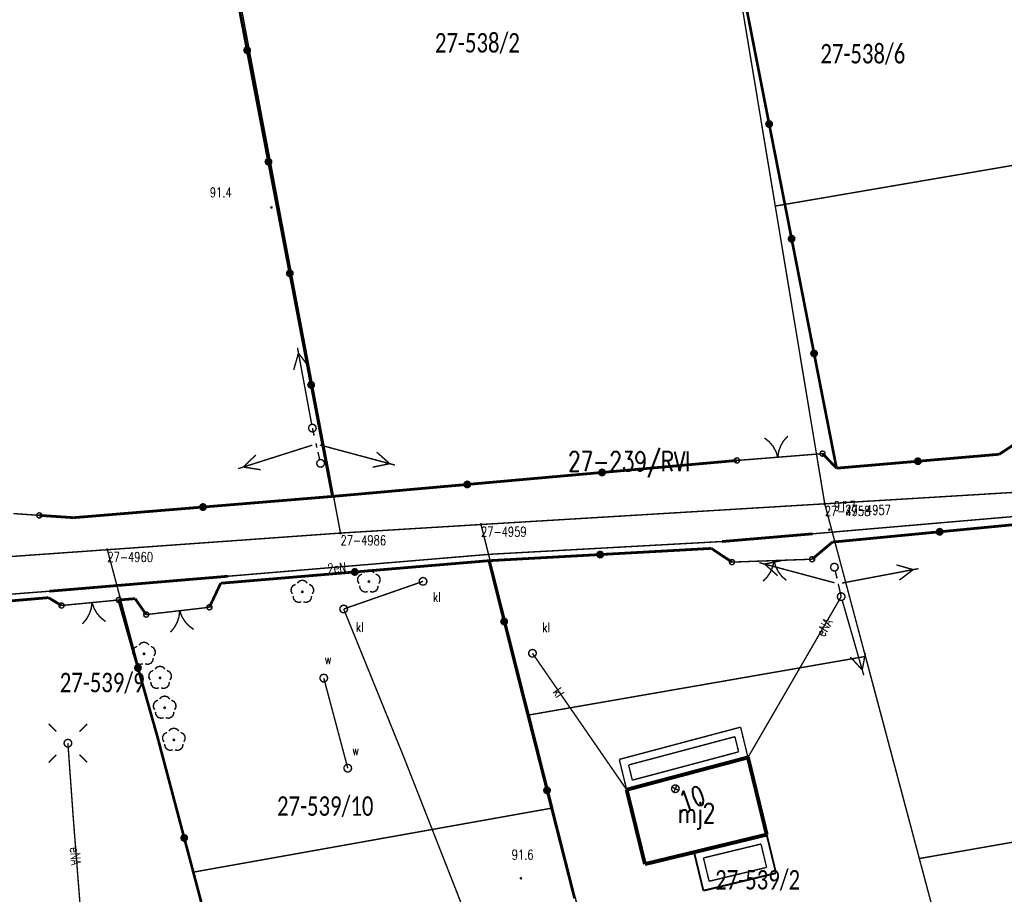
# Model space of a CAD drawing. Header units: metres. Extents: x 7542868 to 7543897, y 5828496 to 5830561.
# Tile 115 of 122: x 7543256 to 7543320, y 5830408 to 5830464. Entities that reach past the tile are written whole.
import ezdxf
from ezdxf.enums import TextEntityAlignment as Align

# ---------------------------------------------------------------- set-up
doc = ezdxf.new("R2010")
doc.units = ezdxf.units.M
doc.header["$MEASUREMENT"] = 0
for name, color, linetype in [('ADRESY_EADTD_T_0', 7, 'Continuous'), ('ADRESY_EAPADR_T_0', 7, 'Continuous'), ('BDOT500_BUIB_L_10', 7, 'Continuous'), ('BDOT500_KTOK_L_1', 7, 'Continuous'), ('BDOT500_KTOK_L_4', 7, 'Continuous'), ('BDOT500_OBOP_T_1', 7, 'Continuous'), ('BDOT500_RTPW_T_0', 7, 'Continuous'), ('BUDYNKI_EGBB_E_T_0', 7, 'Continuous'), ('BUDYNKI_EGBB_L_0', 7, 'Continuous'), ('BUDYNKI_EGBE_L_0', 7, 'Continuous'), ('GESUT_SUOE_L_1', 7, 'Continuous'), ('GESUT_SUPE_E_T_3', 7, 'Continuous'), ('GESUT_SUPE_L_3', 7, 'Continuous'), ('GESUT_SUPK_E_T_1', 7, 'Continuous'), ('GESUT_SUPK_L_1', 7, 'Continuous'), ('GESUT_SUPW_L_1', 7, 'Continuous'), ('GESUT_SUSM_L_4', 7, 'Continuous'), ('GESUT_SUSM_T_0', 7, 'Continuous'), ('GESUT_SUSM_T_3', 7, 'Continuous'), ('GESUT_SUUK_E_T_3', 7, 'Continuous'), ('GESUT_SUUK_T_2', 7, 'Continuous'), ('GESUT_SUUK_T_4', 7, 'Continuous'), ('GESUT_SUUW_E_T_3', 7, 'Continuous'), ('GESUT_SUUW_T_3', 7, 'Continuous'), ('GESUT_SUUW_T_5', 7, 'Continuous'), ('GLOWNA_BAZA_DZIALKI', 7, 'Continuous'), ('GLOWNA_BAZA_NUMERY_PUNKTOW', 7, 'Continuous'), ('GLOWNA_BAZA_PUNKTY', 7, 'Continuous'), ('SZUMIN_511-1_DROGA_POM_UZUPEL__', 7, 'Continuous')]:
    doc.layers.add(name, color=color, linetype=linetype)
doc.layers.add('Numery_dzialek', color=7, linetype='Continuous', lineweight=13)
doc.styles.add('Legend', font='calibri.ttf')
doc.styles.add('STYL_ARIAL', font='simplex', dxfattribs={"width": 0.75, "oblique": 0.1})

msp = doc.modelspace()

# ---------------------------------------------------------------- linework, layer by layer
at = {"layer": 'ADRESY_EAPADR_T_0', "color": 7, "const_width": 0.09}
for points in [[(7543298.2963, 5830415.2012), (7543298.4369, 5830415.2091), (7543298.5595, 5830415.1397), (7543298.6251, 5830415.015), (7543298.6129, 5830414.8747), (7543298.5268, 5830414.7632), (7543298.3941, 5830414.716), (7543298.2569, 5830414.7481), (7543298.1588, 5830414.8492), (7543298.131, 5830414.9873), (7543298.1822, 5830415.1185), (7543298.2963, 5830415.2012)], [(7543298.6058, 5830414.8583), (7543298.1543, 5830415.0729)], [(7543298.2727, 5830414.7399), (7543298.4873, 5830415.1914)]]:
    msp.add_lwpolyline(points, dxfattribs=at)
at = {"layer": 'BDOT500_BUIB_L_10', "color": 7, "const_width": 0.125}
for points in [[(7543299.5838, 5830410.8862), (7543304.2515, 5830412.0161)], [(7543304.2515, 5830412.0161), (7543304.8488, 5830409.5399)], [(7543300.1827, 5830408.4142), (7543299.5838, 5830410.8862)], [(7543304.8488, 5830409.5399), (7543300.1827, 5830408.4142)]]:
    msp.add_lwpolyline(points, dxfattribs=at)
at = {"layer": 'BDOT500_KTOK_L_1', "color": 7, "const_width": 0.09}
for points in [[(7543304.1122, 5830437.512), (7543304.4109, 5830437.2707), (7543304.6579, 5830436.9767), (7543304.8443, 5830436.6409), (7543304.963, 5830436.2756)], [(7543304.963, 5830436.2756), (7543305.0224, 5830436.655), (7543305.1532, 5830437.0161), (7543305.3507, 5830437.3455), (7543305.6075, 5830437.6311)], [(7543302.1992, 5830435.9624), (7543302.1638, 5830436.0732), (7543302.2079, 5830436.1808), (7543302.3109, 5830436.2348), (7543302.4245, 5830436.21), (7543302.4956, 5830436.118), (7543302.491, 5830436.0018), (7543302.4127, 5830435.9158), (7543302.2975, 5830435.9002), (7543302.1992, 5830435.9624)], [(7543302.3337, 5830436.0663), (7543304.4645, 5830436.236)], [(7543304.2153, 5830436.2161), (7543305.7106, 5830436.3352)], [(7543305.7106, 5830436.3352), (7543307.8415, 5830436.5048)], [(7543307.707, 5830436.4008), (7543307.6716, 5830436.5116), (7543307.7157, 5830436.6192), (7543307.8187, 5830436.6732), (7543307.9323, 5830436.6485), (7543308.0034, 5830436.5565), (7543307.9988, 5830436.4403), (7543307.9205, 5830436.3543), (7543307.8053, 5830436.3387), (7543307.707, 5830436.4008)], [(7543255.8367, 5830432.6526), (7543257.5078, 5830432.5386)], [(7543257.3733, 5830432.4346), (7543257.338, 5830432.5454), (7543257.3821, 5830432.653), (7543257.485, 5830432.7071), (7543257.5987, 5830432.6823), (7543257.6698, 5830432.5903), (7543257.6651, 5830432.4741), (7543257.5869, 5830432.3881), (7543257.4716, 5830432.3725), (7543257.3733, 5830432.4346)], [(7543307.0341, 5830429.6151), (7543306.9988, 5830429.7259), (7543307.0429, 5830429.8335), (7543307.1458, 5830429.8875), (7543307.2595, 5830429.8628), (7543307.3306, 5830429.7708), (7543307.3259, 5830429.6546), (7543307.2477, 5830429.5685), (7543307.1324, 5830429.553), (7543307.0341, 5830429.6151)], [(7543301.8846, 5830429.4292), (7543301.8493, 5830429.54), (7543301.8934, 5830429.6476), (7543301.9964, 5830429.7016), (7543302.11, 5830429.6769), (7543302.1811, 5830429.5849), (7543302.1764, 5830429.4687), (7543302.0982, 5830429.3827), (7543301.9829, 5830429.3671), (7543301.8846, 5830429.4292)], [(7543303.9693, 5830429.6036), (7543302.0191, 5830429.5332)], [(7543305.4683, 5830429.6577), (7543303.9693, 5830429.6036)], [(7543304.7188, 5830429.6306), (7543304.643, 5830429.2542), (7543304.4966, 5830428.8991), (7543304.2851, 5830428.5786), (7543304.0162, 5830428.3044)], [(7543305.5152, 5830428.3585), (7543305.2272, 5830428.6126), (7543304.9932, 5830428.917), (7543304.8216, 5830429.2606), (7543304.7188, 5830429.6306)], [(7543307.1686, 5830429.7191), (7543305.2185, 5830429.6487)], [(7543258.7974, 5830426.6387), (7543258.7621, 5830426.7495), (7543258.8062, 5830426.857), (7543258.9091, 5830426.9111), (7543259.0228, 5830426.8863), (7543259.0939, 5830426.7943), (7543259.0892, 5830426.6781), (7543259.011, 5830426.5921), (7543258.8957, 5830426.5765), (7543258.7974, 5830426.6387)], [(7543260.1489, 5830426.8603), (7543258.9319, 5830426.7426)], [(7543261.6419, 5830427.0047), (7543260.1489, 5830426.8603)], [(7543260.8954, 5830426.9325), (7543260.8424, 5830426.5521), (7543260.7177, 5830426.1889), (7543260.5259, 5830425.8562), (7543260.274, 5830425.5663)], [(7543261.767, 5830425.7107), (7543261.4643, 5830425.947), (7543261.2123, 5830426.2368), (7543261.0203, 5830426.5693), (7543260.8954, 5830426.9325)], [(7543262.61, 5830427.0983), (7543261.3931, 5830426.9806)], [(7543262.4755, 5830426.9943), (7543262.4402, 5830427.1051), (7543262.4843, 5830427.2127), (7543262.5872, 5830427.2668), (7543262.7009, 5830427.242), (7543262.772, 5830427.15), (7543262.7673, 5830427.0338), (7543262.689, 5830426.9478), (7543262.5738, 5830426.9322), (7543262.4755, 5830426.9943)], [(7543268.2997, 5830426.5248), (7543268.2643, 5830426.6356), (7543268.3084, 5830426.7432), (7543268.4114, 5830426.7973), (7543268.525, 5830426.7725), (7543268.5961, 5830426.6805), (7543268.5915, 5830426.5643), (7543268.5132, 5830426.4783), (7543268.398, 5830426.4627), (7543268.2997, 5830426.5248)], [(7543264.2423, 5830426.0565), (7543264.207, 5830426.1673), (7543264.2511, 5830426.2749), (7543264.354, 5830426.3289), (7543264.4677, 5830426.3042), (7543264.5388, 5830426.2122), (7543264.5341, 5830426.096), (7543264.4559, 5830426.01), (7543264.3406, 5830425.9944), (7543264.2423, 5830426.0565)], [(7543265.7846, 5830426.323), (7543264.3768, 5830426.1605)], [(7543267.2747, 5830426.495), (7543265.7846, 5830426.323)], [(7543266.5297, 5830426.409), (7543266.4837, 5830426.0277), (7543266.3658, 5830425.6622), (7543266.1802, 5830425.326), (7543265.9337, 5830425.0315)], [(7543267.4238, 5830425.2035), (7543267.1167, 5830425.4342), (7543266.8594, 5830425.7192), (7543266.6613, 5830426.0482), (7543266.5297, 5830426.409)], [(7543268.4342, 5830426.6288), (7543267.0264, 5830426.4663)]]:
    msp.add_lwpolyline(points, dxfattribs=at)
at = {"layer": 'BDOT500_KTOK_L_4', "color": 7, "const_width": 0.175}
for points in [[(7543270.8652, 5830462.4345), (7543269.495, 5830469.6044)], [(7543304.4081, 5830457.6924), (7543302.9648, 5830465.0662)], [(7543270.7307, 5830462.3305), (7543270.6953, 5830462.4413), (7543270.7394, 5830462.5489), (7543270.8424, 5830462.603), (7543270.956, 5830462.5782), (7543271.0271, 5830462.4862), (7543271.0225, 5830462.37), (7543270.9442, 5830462.284), (7543270.829, 5830462.2684), (7543270.7307, 5830462.3305)], [(7543272.2353, 5830455.2646), (7543270.8652, 5830462.4345)], [(7543304.2736, 5830457.5884), (7543304.2383, 5830457.6992), (7543304.2824, 5830457.8068), (7543304.3854, 5830457.8608), (7543304.499, 5830457.8361), (7543304.5701, 5830457.7441), (7543304.5654, 5830457.6279), (7543304.4872, 5830457.5419), (7543304.3719, 5830457.5263), (7543304.2736, 5830457.5884)], [(7543305.8515, 5830450.3185), (7543304.4081, 5830457.6924)], [(7543272.1008, 5830455.1606), (7543272.0655, 5830455.2714), (7543272.1096, 5830455.379), (7543272.2126, 5830455.4331), (7543272.3262, 5830455.4083), (7543272.3973, 5830455.3163), (7543272.3926, 5830455.2001), (7543272.3144, 5830455.1141), (7543272.1991, 5830455.0985), (7543272.1008, 5830455.1606)], [(7543273.6055, 5830448.0947), (7543272.2353, 5830455.2646)], [(7543305.717, 5830450.2146), (7543305.6816, 5830450.3254), (7543305.7257, 5830450.4329), (7543305.8287, 5830450.487), (7543305.9423, 5830450.4622), (7543306.0134, 5830450.3702), (7543306.0087, 5830450.254), (7543305.9305, 5830450.168), (7543305.8152, 5830450.1524), (7543305.717, 5830450.2146)], [(7543307.2948, 5830442.9447), (7543305.8515, 5830450.3185)], [(7543273.471, 5830447.9908), (7543273.4356, 5830448.1016), (7543273.4797, 5830448.2091), (7543273.5827, 5830448.2632), (7543273.6963, 5830448.2384), (7543273.7674, 5830448.1464), (7543273.7628, 5830448.0302), (7543273.6845, 5830447.9442), (7543273.5693, 5830447.9286), (7543273.471, 5830447.9908)], [(7543274.9756, 5830440.9249), (7543273.6055, 5830448.0947)], [(7543307.1603, 5830442.8407), (7543307.1249, 5830442.9515), (7543307.169, 5830443.0591), (7543307.272, 5830443.1132), (7543307.3856, 5830443.0884), (7543307.4567, 5830442.9964), (7543307.4521, 5830442.8802), (7543307.3738, 5830442.7942), (7543307.2586, 5830442.7786), (7543307.1603, 5830442.8407)], [(7543308.7381, 5830435.5709), (7543307.2948, 5830442.9447)], [(7543274.8411, 5830440.8209), (7543274.8058, 5830440.9317), (7543274.8499, 5830441.0393), (7543274.9528, 5830441.0933), (7543275.0665, 5830441.0686), (7543275.1376, 5830440.9766), (7543275.1329, 5830440.8604), (7543275.0547, 5830440.7743), (7543274.9394, 5830440.7588), (7543274.8411, 5830440.8209)], [(7543276.3458, 5830433.755), (7543274.9756, 5830440.9249)], [(7543319.1935, 5830436.4638), (7543321.0652, 5830437.6971)], [(7543307.8415, 5830436.5048), (7543308.7381, 5830435.5709)], [(7543313.8313, 5830435.9134), (7543313.7959, 5830436.0242), (7543313.8401, 5830436.1318), (7543313.943, 5830436.1858), (7543314.0566, 5830436.1611), (7543314.1278, 5830436.0691), (7543314.1231, 5830435.9529), (7543314.0448, 5830435.8668), (7543313.9296, 5830435.8513), (7543313.8313, 5830435.9134)], [(7543313.9658, 5830436.0174), (7543319.1935, 5830436.4638)], [(7543293.671, 5830435.2959), (7543302.3337, 5830436.0663)], [(7543308.7381, 5830435.5709), (7543313.9658, 5830436.0174)], [(7543285.0084, 5830434.5254), (7543293.671, 5830435.2959)], [(7543293.5365, 5830435.1919), (7543293.5012, 5830435.3027), (7543293.5453, 5830435.4103), (7543293.6483, 5830435.4644), (7543293.7619, 5830435.4396), (7543293.833, 5830435.3476), (7543293.8283, 5830435.2314), (7543293.7501, 5830435.1454), (7543293.6348, 5830435.1298), (7543293.5365, 5830435.1919)], [(7543276.3458, 5830433.755), (7543285.0084, 5830434.5254)], [(7543284.8739, 5830434.4215), (7543284.8385, 5830434.5323), (7543284.8827, 5830434.6398), (7543284.9856, 5830434.6939), (7543285.0992, 5830434.6691), (7543285.1704, 5830434.5771), (7543285.1657, 5830434.4609), (7543285.0874, 5830434.3749), (7543284.9722, 5830434.3593), (7543284.8739, 5830434.4215)], [(7543268.0243, 5830433.0719), (7543276.3458, 5830433.755)], [(7543259.7027, 5830432.3889), (7543268.0243, 5830433.0719)], [(7543267.8897, 5830432.968), (7543267.8544, 5830433.0787), (7543267.8985, 5830433.1863), (7543268.0015, 5830433.2404), (7543268.1151, 5830433.2156), (7543268.1862, 5830433.1236), (7543268.1815, 5830433.0074), (7543268.1033, 5830432.9214), (7543267.988, 5830432.9058), (7543267.8897, 5830432.968)], [(7543257.5078, 5830432.5386), (7543259.7027, 5830432.3889)], [(7543322.2641, 5830432.1446), (7543315.3676, 5830431.4814)], [(7543315.3676, 5830431.4814), (7543308.4712, 5830430.8183)], [(7543315.2331, 5830431.3775), (7543315.1978, 5830431.4883), (7543315.2419, 5830431.5958), (7543315.3448, 5830431.6499), (7543315.4585, 5830431.6251), (7543315.5296, 5830431.5331), (7543315.5249, 5830431.4169), (7543315.4466, 5830431.3309), (7543315.3314, 5830431.3153), (7543315.2331, 5830431.3775)], [(7543308.4712, 5830430.8183), (7543307.1686, 5830429.7191)], [(7543293.5444, 5830430.0192), (7543286.3961, 5830429.6244)], [(7543293.4099, 5830429.9153), (7543293.3746, 5830430.026), (7543293.4187, 5830430.1336), (7543293.5217, 5830430.1877), (7543293.6353, 5830430.1629), (7543293.7064, 5830430.0709), (7543293.7017, 5830429.9547), (7543293.6235, 5830429.8687), (7543293.5082, 5830429.8531), (7543293.4099, 5830429.9153)], [(7543300.6928, 5830430.4141), (7543293.5444, 5830430.0192)], [(7543302.0191, 5830429.5332), (7543300.6928, 5830430.4141)], [(7543286.3961, 5830429.6244), (7543277.7798, 5830428.8992)], [(7543286.3961, 5830429.6244), (7543287.3785, 5830425.7156)], [(7543277.7798, 5830428.8992), (7543269.1635, 5830428.1741)], [(7543277.6453, 5830428.7953), (7543277.61, 5830428.9061), (7543277.6541, 5830429.0136), (7543277.757, 5830429.0677), (7543277.8707, 5830429.0429), (7543277.9418, 5830428.9509), (7543277.9371, 5830428.8347), (7543277.8588, 5830428.7487), (7543277.7436, 5830428.7331), (7543277.6453, 5830428.7953)], [(7543269.1635, 5830428.1741), (7543268.4342, 5830426.6288)], [(7543258.0883, 5830427.2468), (7543251.5945, 5830426.6949)], [(7543258.9319, 5830426.7426), (7543258.0883, 5830427.2468)], [(7543263.6596, 5830427.1856), (7543262.61, 5830427.0983)], [(7543262.61, 5830427.0983), (7543263.8456, 5830422.7313)], [(7543264.3768, 5830426.1605), (7543263.6596, 5830427.1856)], [(7543287.244, 5830425.6117), (7543287.2086, 5830425.7224), (7543287.2527, 5830425.83), (7543287.3557, 5830425.8841), (7543287.4693, 5830425.8593), (7543287.5404, 5830425.7673), (7543287.5358, 5830425.6511), (7543287.4575, 5830425.5651), (7543287.3423, 5830425.5495), (7543287.244, 5830425.6117)], [(7543287.3785, 5830425.7156), (7543288.3608, 5830421.8069)], [(7543263.7111, 5830422.6273), (7543263.6758, 5830422.7381), (7543263.7199, 5830422.8457), (7543263.8228, 5830422.8997), (7543263.9365, 5830422.8749), (7543264.0076, 5830422.7829), (7543264.0029, 5830422.6667), (7543263.9247, 5830422.5807), (7543263.8094, 5830422.5652), (7543263.7111, 5830422.6273)], [(7543263.8456, 5830422.7313), (7543265.0812, 5830418.3642)], [(7543288.3608, 5830421.8069), (7543290.1327, 5830414.8615)], [(7543265.0812, 5830418.3642), (7543266.819, 5830411.8054)], [(7543289.9982, 5830414.7575), (7543289.9628, 5830414.8683), (7543290.0069, 5830414.9759), (7543290.1099, 5830415.03), (7543290.2235, 5830415.0052), (7543290.2946, 5830414.9132), (7543290.29, 5830414.797), (7543290.2117, 5830414.711), (7543290.0965, 5830414.6954), (7543289.9982, 5830414.7575)], [(7543290.1327, 5830414.8615), (7543291.9045, 5830407.9161)], [(7543266.6845, 5830411.7014), (7543266.6491, 5830411.8122), (7543266.6932, 5830411.9198), (7543266.7962, 5830411.9738), (7543266.9098, 5830411.9491), (7543266.9809, 5830411.857), (7543266.9763, 5830411.7409), (7543266.898, 5830411.6548), (7543266.7828, 5830411.6393), (7543266.6845, 5830411.7014)], [(7543266.819, 5830411.8054), (7543268.5567, 5830405.2465)]]:
    msp.add_lwpolyline(points, dxfattribs=at)
at = {"layer": 'BDOT500_OBOP_T_1', "color": 3, "const_width": 0.09}
for points in [[(7543278.0497, 5830428.1485), (7543277.9621, 5830428.3212), (7543277.9724, 5830428.5146), (7543278.0777, 5830428.6771), (7543278.2501, 5830428.7654)], [(7543278.3614, 5830428.8462), (7543278.4986, 5830428.9829), (7543278.6857, 5830429.0329), (7543278.8728, 5830428.9829), (7543279.01, 5830428.8462)], [(7543279.1212, 5830428.7654), (7543279.2936, 5830428.6771), (7543279.399, 5830428.5146), (7543279.4092, 5830428.3212), (7543279.3216, 5830428.1485)], [(7543273.7734, 5830427.4849), (7543273.6858, 5830427.6577), (7543273.696, 5830427.8511), (7543273.8014, 5830428.0135), (7543273.9738, 5830428.1018)], [(7543274.085, 5830428.1826), (7543274.2222, 5830428.3193), (7543274.4093, 5830428.3693), (7543274.5964, 5830428.3193), (7543274.7336, 5830428.1826)], [(7543274.8449, 5830428.1018), (7543275.0173, 5830428.0135), (7543275.1226, 5830427.8511), (7543275.1329, 5830427.6577), (7543275.0453, 5830427.4849)], [(7543278.6169, 5830427.6365), (7543278.4256, 5830427.6066), (7543278.2449, 5830427.6761), (7543278.1229, 5830427.8265), (7543278.0922, 5830428.0177)], [(7543278.6857, 5830428.3279), (7543278.7175, 5830428.3147), (7543278.7307, 5830428.2829), (7543278.7175, 5830428.251), (7543278.6857, 5830428.2379), (7543278.6539, 5830428.251), (7543278.6407, 5830428.2829), (7543278.6539, 5830428.3147), (7543278.6857, 5830428.3279)], [(7543279.2791, 5830428.0177), (7543279.2485, 5830427.8265), (7543279.1265, 5830427.6761), (7543278.9458, 5830427.6066), (7543278.7544, 5830427.6365)], [(7543274.4093, 5830427.6643), (7543274.4411, 5830427.6511), (7543274.4543, 5830427.6193), (7543274.4411, 5830427.5875), (7543274.4093, 5830427.5743), (7543274.3775, 5830427.5875), (7543274.3643, 5830427.6193), (7543274.3775, 5830427.6511), (7543274.4093, 5830427.6643)], [(7543274.3406, 5830426.9729), (7543274.1492, 5830426.943), (7543273.9685, 5830427.0125), (7543273.8465, 5830427.1629), (7543273.8159, 5830427.3541)], [(7543275.0028, 5830427.3541), (7543274.9721, 5830427.1629), (7543274.8501, 5830427.0125), (7543274.6694, 5830426.943), (7543274.4781, 5830426.9729)], [(7543263.9102, 5830424.2012), (7543264.0474, 5830424.3379), (7543264.2345, 5830424.3879), (7543264.4216, 5830424.3379), (7543264.5588, 5830424.2012)], [(7543263.5986, 5830423.5035), (7543263.511, 5830423.6762), (7543263.5212, 5830423.8696), (7543263.6266, 5830424.0321), (7543263.799, 5830424.1204)], [(7543264.2345, 5830423.6829), (7543264.2664, 5830423.6697), (7543264.2795, 5830423.6379), (7543264.2664, 5830423.606), (7543264.2345, 5830423.5929), (7543264.2027, 5830423.606), (7543264.1895, 5830423.6379), (7543264.2027, 5830423.6697), (7543264.2345, 5830423.6829)], [(7543264.6701, 5830424.1204), (7543264.8425, 5830424.0321), (7543264.9478, 5830423.8696), (7543264.9581, 5830423.6762), (7543264.8705, 5830423.5035)], [(7543264.1658, 5830422.9915), (7543263.9745, 5830422.9616), (7543263.7937, 5830423.0311), (7543263.6718, 5830423.1815), (7543263.6411, 5830423.3727)], [(7543264.828, 5830423.3727), (7543264.7973, 5830423.1815), (7543264.6754, 5830423.0311), (7543264.4946, 5830422.9616), (7543264.3033, 5830422.9915)], [(7543264.6308, 5830421.9552), (7543264.5432, 5830422.1279), (7543264.5535, 5830422.3213), (7543264.6588, 5830422.4838), (7543264.8312, 5830422.572)], [(7543264.9425, 5830422.6529), (7543265.0797, 5830422.7896), (7543265.2668, 5830422.8396), (7543265.4539, 5830422.7896), (7543265.5911, 5830422.6529)], [(7543265.7023, 5830422.572), (7543265.8747, 5830422.4838), (7543265.9801, 5830422.3213), (7543265.9903, 5830422.1279), (7543265.9027, 5830421.9552)], [(7543265.198, 5830421.4432), (7543265.0067, 5830421.4132), (7543264.8259, 5830421.4827), (7543264.704, 5830421.6332), (7543264.6733, 5830421.8244)], [(7543265.2668, 5830422.1345), (7543265.2986, 5830422.1213), (7543265.3118, 5830422.0895), (7543265.2986, 5830422.0577), (7543265.2668, 5830422.0445), (7543265.2349, 5830422.0577), (7543265.2218, 5830422.0895), (7543265.2349, 5830422.1213), (7543265.2668, 5830422.1345)], [(7543265.8602, 5830421.8244), (7543265.8295, 5830421.6332), (7543265.7076, 5830421.4827), (7543265.5268, 5830421.4132), (7543265.3355, 5830421.4432)], [(7543264.9257, 5830420.0382), (7543264.8381, 5830420.2109), (7543264.8484, 5830420.4043), (7543264.9537, 5830420.5668), (7543265.1261, 5830420.655)], [(7543265.2374, 5830420.7359), (7543265.3746, 5830420.8726), (7543265.5617, 5830420.9226), (7543265.7488, 5830420.8726), (7543265.886, 5830420.7359)], [(7543265.9972, 5830420.655), (7543266.1696, 5830420.5668), (7543266.275, 5830420.4043), (7543266.2852, 5830420.2109), (7543266.1976, 5830420.0382)], [(7543265.4929, 5830419.5262), (7543265.3016, 5830419.4962), (7543265.1209, 5830419.5658), (7543264.9989, 5830419.7162), (7543264.9682, 5830419.9074)], [(7543265.5617, 5830420.2175), (7543265.5935, 5830420.2043), (7543265.6067, 5830420.1725), (7543265.5935, 5830420.1407), (7543265.5617, 5830420.1275), (7543265.5299, 5830420.1407), (7543265.5167, 5830420.1725), (7543265.5299, 5830420.2043), (7543265.5617, 5830420.2175)], [(7543266.1551, 5830419.9074), (7543266.1245, 5830419.7162), (7543266.0025, 5830419.5658), (7543265.8218, 5830419.4962), (7543265.6304, 5830419.5262)], [(7543265.5156, 5830417.9737), (7543265.428, 5830418.1464), (7543265.4382, 5830418.3398), (7543265.5436, 5830418.5023), (7543265.716, 5830418.5906)], [(7543265.8272, 5830418.6714), (7543265.9644, 5830418.8081), (7543266.1515, 5830418.8581), (7543266.3386, 5830418.8081), (7543266.4758, 5830418.6714)], [(7543266.5871, 5830418.5906), (7543266.7595, 5830418.5023), (7543266.8648, 5830418.3398), (7543266.8751, 5830418.1464), (7543266.7875, 5830417.9737)], [(7543266.1515, 5830418.1531), (7543266.1833, 5830418.1399), (7543266.1965, 5830418.1081), (7543266.1833, 5830418.0763), (7543266.1515, 5830418.0631), (7543266.1197, 5830418.0763), (7543266.1065, 5830418.1081), (7543266.1197, 5830418.1399), (7543266.1515, 5830418.1531)], [(7543266.0828, 5830417.4617), (7543265.8915, 5830417.4318), (7543265.7107, 5830417.5013), (7543265.5887, 5830417.6517), (7543265.5581, 5830417.8429)], [(7543266.745, 5830417.8429), (7543266.7143, 5830417.6517), (7543266.5923, 5830417.5013), (7543266.4116, 5830417.4318), (7543266.2203, 5830417.4617)]]:
    msp.add_lwpolyline(points, dxfattribs=at)
at = {"layer": 'BDOT500_RTPW_T_0', "color": 7, "const_width": 0.075}
for points in [[(7543272.4708, 5830452.3305), (7543272.4576, 5830452.2987), (7543272.4258, 5830452.2855), (7543272.394, 5830452.2987), (7543272.3808, 5830452.3305), (7543272.394, 5830452.3623), (7543272.4258, 5830452.3755), (7543272.4576, 5830452.3623), (7543272.4708, 5830452.3305)], [(7543308.3206, 5830431.6171), (7543308.3074, 5830431.5852), (7543308.2756, 5830431.5721), (7543308.2438, 5830431.5852), (7543308.2306, 5830431.6171), (7543308.2438, 5830431.6489), (7543308.2756, 5830431.6621), (7543308.3074, 5830431.6489), (7543308.3206, 5830431.6171)], [(7543288.499, 5830409.2096), (7543288.4858, 5830409.1778), (7543288.454, 5830409.1646), (7543288.4222, 5830409.1778), (7543288.409, 5830409.2096), (7543288.4222, 5830409.2415), (7543288.454, 5830409.2546), (7543288.4858, 5830409.2415), (7543288.499, 5830409.2096)]]:
    msp.add_lwpolyline(points, dxfattribs=at)
at = {"layer": 'BUDYNKI_EGBB_L_0', "color": 34, "const_width": 0.25}
for points in [[(7543303.0467, 5830416.9784), (7543295.25, 5830414.9038)], [(7543304.2515, 5830412.0161), (7543303.0467, 5830416.9784)], [(7543295.25, 5830414.9038), (7543296.4235, 5830410.1213)], [(7543304.2515, 5830412.0161), (7543296.4235, 5830410.1213)]]:
    msp.add_lwpolyline(points, dxfattribs=at)
at = {"layer": 'BUDYNKI_EGBE_L_0', "color": 7, "const_width": 0.09}
for points in [[(7543294.7763, 5830416.8508), (7543302.5731, 5830418.9254)], [(7543302.5731, 5830418.9254), (7543303.0467, 5830416.9784)], [(7543295.3777, 5830416.4934), (7543302.208, 5830418.3109)], [(7543302.208, 5830418.3109), (7543302.4452, 5830417.3358)], [(7543302.4452, 5830417.3358), (7543295.6146, 5830415.5179)], [(7543295.2493, 5830414.9033), (7543294.7763, 5830416.8508)], [(7543303.0467, 5830416.9784), (7543295.2493, 5830414.9033)], [(7543295.6146, 5830415.5179), (7543295.3777, 5830416.4934)], [(7543299.5831, 5830410.8857), (7543304.2515, 5830412.0161)], [(7543304.2515, 5830412.0161), (7543304.8488, 5830409.5399)], [(7543300.1868, 5830410.5174), (7543303.8828, 5830411.4123)], [(7543303.8828, 5830411.4123), (7543304.2455, 5830409.9086)], [(7543300.182, 5830408.4137), (7543299.5831, 5830410.8857)], [(7543300.5503, 5830409.0169), (7543300.1868, 5830410.5174)], [(7543304.2455, 5830409.9086), (7543300.5503, 5830409.0169)], [(7543304.8488, 5830409.5399), (7543300.182, 5830408.4137)]]:
    msp.add_lwpolyline(points, dxfattribs=at)
at = {"layer": 'GESUT_SUOE_L_1', "color": 1, "const_width": 0.175}
for points in [[(7543301.3728, 5830430.8559), (7543307.1803, 5830431.3494)], [(7543301.3728, 5830430.8559), (7543307.1803, 5830431.3494)], [(7543258.1557, 5830427.6624), (7543269.6255, 5830428.6244)], [(7543258.1557, 5830427.6624), (7543269.6255, 5830428.6244)]]:
    msp.add_lwpolyline(points, dxfattribs=at)
at = {"layer": 'GESUT_SUPE_L_3', "color": 1, "const_width": 0.09}
for points in [[(7543275.0094, 5830438.3925), (7543274.0985, 5830443.3088)], [(7543273.8528, 5830441.8903), (7543274.1622, 5830442.9646)], [(7543274.8361, 5830442.0725), (7543274.1622, 5830442.9646)], [(7543275.0531, 5830437.0522), (7543270.2875, 5830435.5392)], [(7543280.3626, 5830435.7695), (7543275.5328, 5830437.0632)], [(7543271.4229, 5830436.4243), (7543270.6211, 5830435.6451)], [(7543280.0245, 5830435.8601), (7543279.1879, 5830436.6018)], [(7543271.7255, 5830435.4711), (7543270.6211, 5830435.6451)], [(7543280.0245, 5830435.8601), (7543278.9292, 5830435.6358)], [(7543307.1803, 5830431.3494), (7543323.9728, 5830432.7936)], [(7543301.3728, 5830430.8559), (7543307.1803, 5830431.3494)], [(7543286.4692, 5830430.0369), (7543301.3728, 5830430.8559)], [(7543269.6255, 5830428.6244), (7543286.4692, 5830430.0369)], [(7543308.6051, 5830428.2045), (7543303.7753, 5830429.4982)], [(7543305.2087, 5830429.6318), (7543304.1134, 5830429.4076)], [(7543304.95, 5830428.6659), (7543304.1134, 5830429.4076)], [(7543312.5862, 5830429.3544), (7543313.6616, 5830429.0486)], [(7543258.1554, 5830427.6624), (7543269.6255, 5830428.6244)], [(7543309.0922, 5830428.1862), (7543314.0055, 5830429.1135)], [(7543312.7716, 5830428.3718), (7543313.6616, 5830429.0486)], [(7543308.8466, 5830428.1398), (7543309.0357, 5830427.3117)], [(7543238.506, 5830426.1353), (7543258.1554, 5830427.6624)], [(7543309.0357, 5830427.3117), (7543303.0467, 5830416.9784)], [(7543309.1048, 5830427.0714), (7543310.4872, 5830422.2663)], [(7543310.5944, 5830423.702), (7543310.3904, 5830422.6027)], [(7543309.6334, 5830423.4255), (7543310.3904, 5830422.6027)], [(7543259.3436, 5830417.8942), (7543259.698, 5830412.9659)], [(7543259.698, 5830412.9659), (7543260.5537, 5830402.0234)]]:
    msp.add_lwpolyline(points, dxfattribs=at)
at = {"layer": 'GESUT_SUPK_L_1', "color": 34, "const_width": 0.09}
for points in [[(7543282.1647, 5830428.2947), (7543277.0663, 5830426.5189)], [(7543277.0663, 5830426.5189), (7543282.1647, 5830428.2947)], [(7543277.0663, 5830426.5189), (7543280.8925, 5830417.0941)], [(7543280.8925, 5830417.0941), (7543277.0663, 5830426.5189)], [(7543289.198, 5830423.673), (7543295.25, 5830414.9038)], [(7543289.198, 5830423.673), (7543295.25, 5830414.9038)], [(7543280.8925, 5830417.0941), (7543285.2719, 5830405.9343)], [(7543285.2719, 5830405.9343), (7543280.8925, 5830417.0941)]]:
    msp.add_lwpolyline(points, dxfattribs=at)
at = {"layer": 'GESUT_SUPW_L_1', "color": 5, "const_width": 0.09}
msp.add_lwpolyline([(7543275.787, 5830422.0793), (7543277.3276, 5830416.2892)], dxfattribs=at)
msp.add_lwpolyline([(7543275.787, 5830422.0793), (7543277.3276, 5830416.2892)], dxfattribs=at)
at = {"layer": 'GESUT_SUSM_L_4', "color": 7, "const_width": 0.09}
for points in [[(7543274.8572, 5830437.9938), (7543274.8059, 5830438.125), (7543274.8337, 5830438.2631), (7543274.9318, 5830438.3642), (7543275.069, 5830438.3963), (7543275.2017, 5830438.3491), (7543275.2879, 5830438.2376), (7543275.3001, 5830438.0973), (7543275.2345, 5830437.9726), (7543275.1119, 5830437.9032), (7543274.9712, 5830437.9111), (7543274.8572, 5830437.9938)], [(7543275.168, 5830437.6596), (7543275.055, 5830438.1467)], [(7543275.3462, 5830436.8916), (7543275.281, 5830437.1725)], [(7543275.5244, 5830436.1235), (7543275.4114, 5830436.6106)], [(7543275.3831, 5830435.7271), (7543275.3318, 5830435.8583), (7543275.3596, 5830435.9964), (7543275.4577, 5830436.0975), (7543275.5948, 5830436.1296), (7543275.7276, 5830436.0824), (7543275.8137, 5830435.9709), (7543275.8259, 5830435.8306), (7543275.7603, 5830435.7059), (7543275.6378, 5830435.6365), (7543275.4971, 5830435.6444), (7543275.3831, 5830435.7271)], [(7543308.4046, 5830429.0561), (7543308.3533, 5830429.1873), (7543308.3812, 5830429.3254), (7543308.4792, 5830429.4265), (7543308.6164, 5830429.4586), (7543308.7491, 5830429.4114), (7543308.8353, 5830429.2999), (7543308.8475, 5830429.1596), (7543308.7819, 5830429.0349), (7543308.6593, 5830428.9655), (7543308.5187, 5830428.9734), (7543308.4046, 5830429.0561)], [(7543308.6581, 5830428.9652), (7543308.7694, 5830428.4778)], [(7543308.8379, 5830427.1588), (7543308.7866, 5830427.29), (7543308.8144, 5830427.4281), (7543308.9125, 5830427.5293), (7543309.0497, 5830427.5613), (7543309.1824, 5830427.5141), (7543309.2685, 5830427.4027), (7543309.2808, 5830427.2623), (7543309.2152, 5830427.1377), (7543309.0926, 5830427.0683), (7543308.9519, 5830427.0761), (7543308.8379, 5830427.1588)], [(7543308.9244, 5830427.7992), (7543309.0357, 5830427.3117)]]:
    msp.add_lwpolyline(points, dxfattribs=at)
at = {"layer": 'GESUT_SUSM_T_0', "color": 7, "const_width": 0.09}
for points in [[(7543258.6011, 5830418.6367), (7543258.1062, 5830419.1316)], [(7543260.0861, 5830418.6367), (7543260.5811, 5830419.1316)], [(7543258.6011, 5830417.1517), (7543258.1062, 5830416.6567)], [(7543260.0861, 5830417.1517), (7543260.5811, 5830416.6567)]]:
    msp.add_lwpolyline(points, dxfattribs=at)
at = {"layer": 'GESUT_SUSM_T_3', "color": 7, "const_width": 0.09}
msp.add_lwpolyline([(7543259.3436, 5830418.1442), (7543259.4788, 5830418.1045), (7543259.571, 5830417.998), (7543259.5911, 5830417.8586), (7543259.5326, 5830417.7304), (7543259.4141, 5830417.6543), (7543259.2732, 5830417.6543), (7543259.1547, 5830417.7304), (7543259.0962, 5830417.8586), (7543259.1162, 5830417.998), (7543259.2085, 5830418.1045), (7543259.3436, 5830418.1442)], dxfattribs=at)
at = {"layer": 'GESUT_SUUK_T_2', "color": 34, "const_width": 0.09}
for points in [[(7543282.1647, 5830428.5447), (7543282.2999, 5830428.505), (7543282.3921, 5830428.3985), (7543282.4122, 5830428.2591), (7543282.3536, 5830428.131), (7543282.2351, 5830428.0548), (7543282.0943, 5830428.0548), (7543281.9758, 5830428.131), (7543281.9172, 5830428.2591), (7543281.9373, 5830428.3985), (7543282.0295, 5830428.505), (7543282.1647, 5830428.5447)], [(7543277.0663, 5830426.7689), (7543277.2014, 5830426.7292), (7543277.2937, 5830426.6228), (7543277.3137, 5830426.4833), (7543277.2552, 5830426.3552), (7543277.1367, 5830426.279), (7543276.9958, 5830426.279), (7543276.8773, 5830426.3552), (7543276.8188, 5830426.4833), (7543276.8389, 5830426.6228), (7543276.9311, 5830426.7292), (7543277.0663, 5830426.7689)], [(7543289.198, 5830423.923), (7543289.3331, 5830423.8833), (7543289.4254, 5830423.7768), (7543289.4454, 5830423.6374), (7543289.3869, 5830423.5093), (7543289.2684, 5830423.4331), (7543289.1275, 5830423.4331), (7543289.009, 5830423.5093), (7543288.9505, 5830423.6374), (7543288.9706, 5830423.7768), (7543289.0628, 5830423.8833), (7543289.198, 5830423.923)]]:
    msp.add_lwpolyline(points, dxfattribs=at)
at = {"layer": 'GESUT_SUUK_T_4', "color": 7, "const_width": 0.09}
for points in [[(7543282.1647, 5830428.5447), (7543282.2999, 5830428.505), (7543282.3921, 5830428.3985), (7543282.4122, 5830428.2591), (7543282.3536, 5830428.131), (7543282.2351, 5830428.0548), (7543282.0943, 5830428.0548), (7543281.9758, 5830428.131), (7543281.9172, 5830428.2591), (7543281.9373, 5830428.3985), (7543282.0295, 5830428.505), (7543282.1647, 5830428.5447)], [(7543277.0663, 5830426.7689), (7543277.2014, 5830426.7292), (7543277.2937, 5830426.6228), (7543277.3137, 5830426.4833), (7543277.2552, 5830426.3552), (7543277.1367, 5830426.279), (7543276.9958, 5830426.279), (7543276.8773, 5830426.3552), (7543276.8188, 5830426.4833), (7543276.8389, 5830426.6228), (7543276.9311, 5830426.7292), (7543277.0663, 5830426.7689)], [(7543289.198, 5830423.923), (7543289.3331, 5830423.8833), (7543289.4254, 5830423.7768), (7543289.4454, 5830423.6374), (7543289.3869, 5830423.5093), (7543289.2684, 5830423.4331), (7543289.1275, 5830423.4331), (7543289.009, 5830423.5093), (7543288.9505, 5830423.6374), (7543288.9706, 5830423.7768), (7543289.0628, 5830423.8833), (7543289.198, 5830423.923)]]:
    msp.add_lwpolyline(points, dxfattribs=at)
at = {"layer": 'GESUT_SUUW_T_3', "color": 5, "const_width": 0.09}
for points in [[(7543275.787, 5830422.3293), (7543275.9222, 5830422.2896), (7543276.0144, 5830422.1832), (7543276.0345, 5830422.0437), (7543275.9759, 5830421.9156), (7543275.8574, 5830421.8395), (7543275.7166, 5830421.8395), (7543275.5981, 5830421.9156), (7543275.5396, 5830422.0437), (7543275.5596, 5830422.1832), (7543275.6518, 5830422.2896), (7543275.787, 5830422.3293)], [(7543277.3276, 5830416.5392), (7543277.4627, 5830416.4995), (7543277.555, 5830416.393), (7543277.575, 5830416.2536), (7543277.5165, 5830416.1255), (7543277.398, 5830416.0493), (7543277.2571, 5830416.0493), (7543277.1386, 5830416.1255), (7543277.0801, 5830416.2536), (7543277.1002, 5830416.393), (7543277.1924, 5830416.4995), (7543277.3276, 5830416.5392)]]:
    msp.add_lwpolyline(points, dxfattribs=at)
at = {"layer": 'GESUT_SUUW_T_5', "color": 7, "const_width": 0.09}
for points in [[(7543275.787, 5830422.3293), (7543275.9222, 5830422.2896), (7543276.0144, 5830422.1832), (7543276.0345, 5830422.0437), (7543275.9759, 5830421.9156), (7543275.8574, 5830421.8395), (7543275.7166, 5830421.8395), (7543275.5981, 5830421.9156), (7543275.5396, 5830422.0437), (7543275.5596, 5830422.1832), (7543275.6518, 5830422.2896), (7543275.787, 5830422.3293)], [(7543277.3276, 5830416.5392), (7543277.4627, 5830416.4995), (7543277.555, 5830416.393), (7543277.575, 5830416.2536), (7543277.5165, 5830416.1255), (7543277.398, 5830416.0493), (7543277.2571, 5830416.0493), (7543277.1386, 5830416.1255), (7543277.0801, 5830416.2536), (7543277.1002, 5830416.393), (7543277.1924, 5830416.4995), (7543277.3276, 5830416.5392)]]:
    msp.add_lwpolyline(points, dxfattribs=at)
at = {"layer": 'GLOWNA_BAZA_DZIALKI', "color": 92, "lineweight": 20, "const_width": 0.09}
for points in [[(7543307.98, 5830433.28), (7543300.18, 5830480.24)], [(7543268.68, 5830474.74), (7543276.86, 5830431.4)], [(7543309.3, 5830433.36), (7543330.65, 5830434.65)], [(7543285.89, 5830431.95), (7543307.98, 5830433.28)], [(7543307.98, 5830433.28), (7543309.3, 5830433.36)], [(7543319.8, 5830388.94), (7543307.98, 5830433.28)], [(7543276.86, 5830431.4), (7543285.89, 5830431.95)], [(7543285.89, 5830431.95), (7543297.22, 5830387.08)], [(7543261.88, 5830430.33), (7543276.86, 5830431.4)], [(7543249.85, 5830429.48), (7543261.88, 5830430.33)], [(7543273.77, 5830385.57), (7543261.88, 5830430.33)]]:
    msp.add_lwpolyline(points, dxfattribs=at)
at = {"layer": 'GLOWNA_BAZA_PUNKTY', "color": 7, "const_width": 0.09}
for points in [[(7543307.98, 5830433.325), (7543308.0118, 5830433.3118), (7543308.025, 5830433.28), (7543308.0118, 5830433.2482), (7543307.98, 5830433.235), (7543307.9482, 5830433.2482), (7543307.935, 5830433.28), (7543307.9482, 5830433.3118), (7543307.98, 5830433.325)], [(7543309.3, 5830433.405), (7543309.3318, 5830433.3918), (7543309.345, 5830433.36), (7543309.3318, 5830433.3282), (7543309.3, 5830433.315), (7543309.2682, 5830433.3282), (7543309.255, 5830433.36), (7543309.2682, 5830433.3918), (7543309.3, 5830433.405)], [(7543285.89, 5830431.995), (7543285.9218, 5830431.9818), (7543285.935, 5830431.95), (7543285.9218, 5830431.9182), (7543285.89, 5830431.905), (7543285.8582, 5830431.9182), (7543285.845, 5830431.95), (7543285.8582, 5830431.9818), (7543285.89, 5830431.995)], [(7543276.86, 5830431.445), (7543276.8918, 5830431.4318), (7543276.905, 5830431.4), (7543276.8918, 5830431.3682), (7543276.86, 5830431.355), (7543276.8282, 5830431.3682), (7543276.815, 5830431.4), (7543276.8282, 5830431.4318), (7543276.86, 5830431.445)], [(7543261.88, 5830430.375), (7543261.9118, 5830430.3618), (7543261.925, 5830430.33), (7543261.9118, 5830430.2982), (7543261.88, 5830430.285), (7543261.8482, 5830430.2982), (7543261.835, 5830430.33), (7543261.8482, 5830430.3618), (7543261.88, 5830430.375)]]:
    msp.add_lwpolyline(points, dxfattribs=at)
at = {"layer": 'SZUMIN_511-1_DROGA_POM_UZUPEL__', "color": 3, "const_width": 0.09}
for points in [[(7543300.18, 5830480.24), (7543304.8, 5830452.42)], [(7543304.8, 5830452.42), (7543325.76, 5830456.01)], [(7543261.88, 5830430.33), (7543249.85, 5830429.48)], [(7543267.38, 5830409.6), (7543261.88, 5830430.33)], [(7543310.6, 5830423.47), (7543288.99, 5830419.71)], [(7543314.06, 5830410.48), (7543310.6, 5830423.47)], [(7543288.99, 5830419.71), (7543290.5, 5830413.73)], [(7543336.26, 5830414.36), (7543314.06, 5830410.48)], [(7543290.5, 5830413.73), (7543267.38, 5830409.6)]]:
    msp.add_lwpolyline(points, dxfattribs=at)
at = {"layer": 'SZUMIN_511-1_DROGA_POM_UZUPEL__', "color": 7, "const_width": 0.09}
for points in [[(7543304.8, 5830452.42), (7543300.18, 5830480.24)], [(7543325.76, 5830456.01), (7543304.8, 5830452.42)], [(7543249.85, 5830429.48), (7543261.88, 5830430.33)], [(7543261.88, 5830430.33), (7543267.38, 5830409.6)], [(7543288.99, 5830419.71), (7543310.6, 5830423.47)], [(7543310.6, 5830423.47), (7543314.06, 5830410.48)], [(7543290.5, 5830413.73), (7543288.99, 5830419.71)], [(7543314.06, 5830410.48), (7543336.26, 5830414.36)], [(7543267.38, 5830409.6), (7543290.5, 5830413.73)]]:
    msp.add_lwpolyline(points, dxfattribs=at)

# ---------------------------------------------------------------- texts
at = {"layer": 'ADRESY_EADTD_T_0', "color": 214, "style": 'STYL_ARIAL', "width": 0.75}
msp.add_text('10', height=1.25, rotation=19.5791, dxfattribs=at).set_placement((7543298.4848, 5830414.6712), align=Align.TOP_LEFT)
at = {"layer": 'BDOT500_RTPW_T_0', "color": 7, "style": 'STYL_ARIAL', "width": 0.75}
for s, p in [('91.4', (7543268.4646, 5830453.6063)), ('91.7', (7543308.5711, 5830433.4571)), ('91.6', (7543287.8612, 5830411.0394))]:
    msp.add_text(s, height=0.625, dxfattribs=at).set_placement(p, align=Align.TOP_LEFT)
at = {"layer": 'BUDYNKI_EGBB_E_T_0', "color": 7, "style": 'STYL_ARIAL', "width": 0.75}
msp.add_text('mj2', height=1.25, dxfattribs=at).set_placement((7543299.7416, 5830413.4007), align=Align.MIDDLE_CENTER)
at = {"layer": 'GESUT_SUPE_E_T_3', "color": 1, "style": 'STYL_ARIAL', "width": 0.75}
for s, rotation, p in [('2eN', 4.7937, (7543276.618, 5830429.1585)), ('eNA', 59.9043, (7543307.9524, 5830425.3388)), ('eNA', 274.4714, (7543259.8281, 5830410.6343))]:
    msp.add_text(s, height=0.625, rotation=rotation, dxfattribs=at).set_placement(p, align=Align.MIDDLE_CENTER)
at = {"layer": 'GESUT_SUPK_E_T_1', "color": 34, "style": 'STYL_ARIAL', "width": 0.75}
msp.add_text('kl', height=0.625, rotation=304.6113, dxfattribs=at).set_placement((7543290.8797, 5830421.1446), align=Align.MIDDLE_CENTER)
at = {"layer": 'GESUT_SUUK_E_T_3', "color": 7, "style": 'STYL_ARIAL', "width": 0.75}
for p in [(7543282.8028, 5830426.7869), (7543277.8441, 5830424.8617), (7543289.8172, 5830424.8419)]:
    msp.add_text('kl', height=0.625, dxfattribs=at).set_placement(p, align=Align.BOTTOM_LEFT)
at = {"layer": 'GESUT_SUUW_E_T_3', "color": 7, "style": 'STYL_ARIAL', "width": 0.75}
for p in [(7543275.8462, 5830422.7861), (7543277.6146, 5830416.9342)]:
    msp.add_text('w', height=0.625, dxfattribs=at).set_placement(p, align=Align.BOTTOM_LEFT)
at = {"layer": 'GLOWNA_BAZA_NUMERY_PUNKTOW', "color": 7, "style": 'STYL_ARIAL', "width": 0.75}
for s, p in [('27-4958', (7543307.98, 5830433.1238)), ('27-4957', (7543309.3, 5830433.2038)), ('27-4986', (7543276.86, 5830431.2438)), ('27-4959', (7543285.89, 5830431.7938)), ('27-4960', (7543261.88, 5830430.1738))]:
    msp.add_text(s, height=0.625, dxfattribs=at).set_placement(p, align=Align.TOP_LEFT)
at = {"layer": 'Numery_dzialek', "color": 92, "linetype": 'Continuous', "style": 'Legend', "width": 0.75}
for s, p in [('27-538/2', (7543282.93, 5830463.5375)), ('27-538/6', (7543307.7, 5830462.8375)), ('27-539/9', (7543258.82, 5830422.4175)), ('27-539/10', (7543272.78, 5830414.4775)), ('27-539/2', (7543300.94, 5830409.7375))]:
    msp.add_text(s, height=1.25, dxfattribs=at).set_placement(p, align=Align.TOP_LEFT)
at = {"layer": 'SZUMIN_511-1_DROGA_POM_UZUPEL__', "color": 3, "style": 'STYL_ARIAL', "width": 0.75}
msp.add_text('27-239/RVI', height=1.25, dxfattribs=at).set_placement((7543291.49, 5830436.6375), align=Align.TOP_LEFT)
at = {"layer": 'SZUMIN_511-1_DROGA_POM_UZUPEL__', "color": 7, "style": 'STYL_ARIAL', "width": 0.75}
msp.add_text('27-239/R', height=1.25, dxfattribs=at).set_placement((7543291.49, 5830436.6375), align=Align.TOP_LEFT)

doc.saveas('drawing.dxf')
